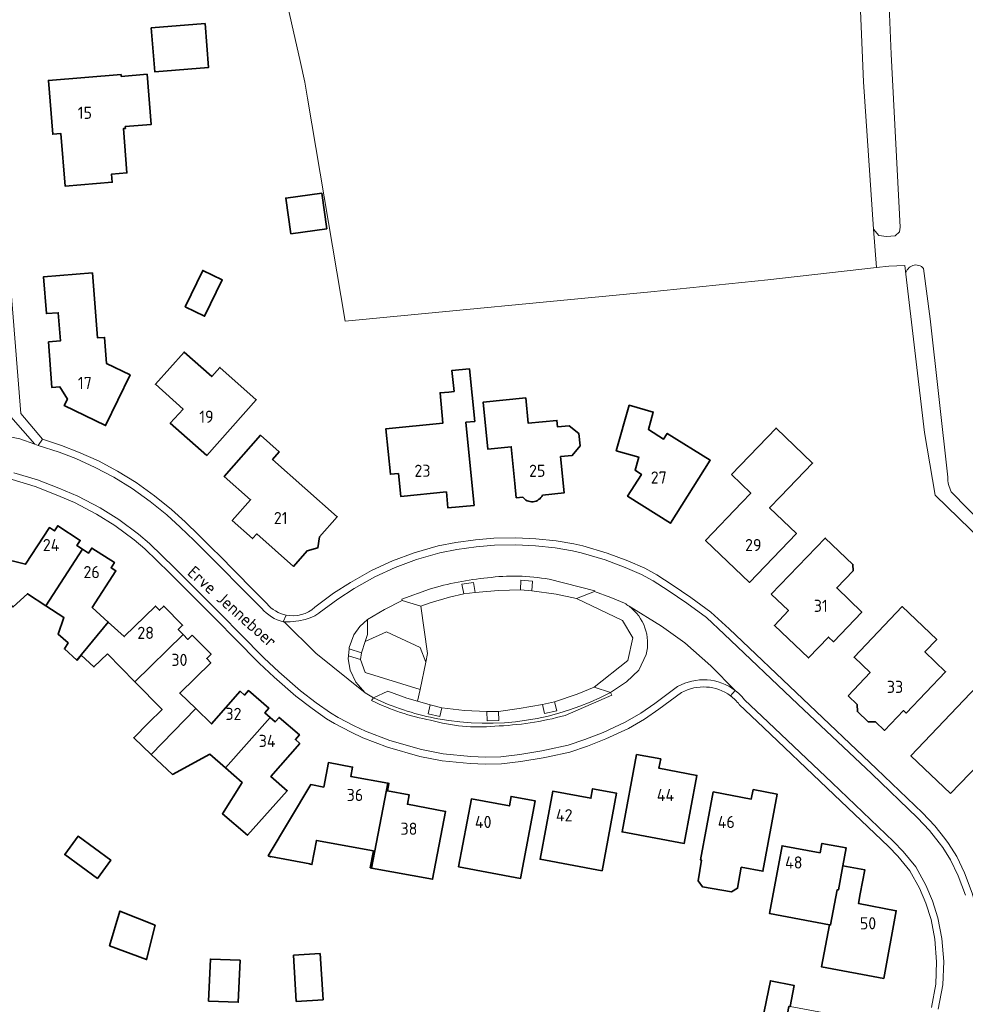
# Model space of a CAD drawing. Header units: metres. Extents: x 247072 to 248918, y 480001 to 481684.
# Tile 46 of 50: x 248238 to 248378, y 481170 to 481316. Entities that reach past the tile are written whole.
import ezdxf
from ezdxf.enums import TextEntityAlignment as Align

# ---------------------------------------------------------------- set-up
doc = ezdxf.new("R2010")
doc.units = ezdxf.units.M
for name, color, linetype, lineweight in [('B-XX-GR-GRAS-GV', 60, 'Continuous', 13), ('B-XX-GR-GROENVOORZIENING-GV', 80, 'Continuous', 18), ('B-XX-OG-BEBOUWING-GV', 7, 'Continuous', 35), ('B-XX-OG-BEBOUWING-T18', 10, 'Continuous', 18), ('B-XX-OG-BEBOUWING_LOODS-GV', 7, 'Continuous', 35), ('B-XX-OG-TERREIN_ERF-GV', 7, 'Continuous', 18), ('B-XX-OG-TOPOGRAFIE-T18', 10, 'Continuous', 18), ('B-XX-OG-WATER-GV', 130, 'Continuous', 18), ('B-XX-OG-WATER_GREPPEL-GV', 160, 'Continuous', 18), ('B-XX-VH-ONVERHARD-GV', 252, 'Continuous', 18), ('B-XX-VH-VERHARDING_OPEN-GV', 252, 'Continuous', 18)]:
    doc.layers.add(name, color=color, linetype=linetype, lineweight=lineweight)
doc.styles.add('NLCS-ISO-M-T18', font='NLCS-ISO.ttf', dxfattribs={"height": 1.8})

msp = doc.modelspace()

# ---------------------------------------------------------------- linework, layer by layer
at = {"layer": 'B-XX-GR-GRAS-GV'}
for points in [[(248367.193, 481316.587), (248367.42, 481310.68), (248368.76, 481285.08), (248368.68, 481284.38), (248368.02, 481283.78), (248366.72, 481283.68), (248365.62, 481283.82), (248364.82, 481284.78), (248365.26, 481279.095), (248367.078, 481279.3), (248369.459, 481279.396), (248369.576, 481278.126)], [(248372.233, 481278.948), (248373.216, 481271.518), (248375.812, 481248.075)], [(248376.328, 481245.888), (248386.174, 481235.82)]]:
    msp.add_lwpolyline(points, dxfattribs=at)
for points in [[(248369.576, 481278.126, -0.6478666), (248372.233, 481278.948)], [(248375.812, 481248.075, 0.1218568), (248376.328, 481245.888)]]:
    msp.add_lwpolyline(points, format="xyb", dxfattribs=at)
at = {"layer": 'B-XX-GR-GROENVOORZIENING-GV'}
for points in [[(248304.125, 481230.791), (248305.789, 481230.992), (248305.567, 481232.461), (248303.841, 481232.224)], [(248314.197, 481231.201), (248314.319, 481232.675), (248312.585, 481232.798), (248312.542, 481231.384)], [(248323.41, 481216.968), (248328.41, 481220.9), (248329.172, 481224.252), (248327.649, 481226.841), (248320.804, 481230.11), (248317.806, 481230.737), (248314.197, 481231.201), (248312.542, 481231.384), (248309.275, 481231.288), (248305.789, 481230.992), (248304.125, 481230.791), (248301.991, 481230.296), (248299.146, 481229.435), (248297.749, 481228.928), (248298.746, 481221.954), (248298.48, 481220.659), (248297.644, 481216.592), (248297.289, 481214.862), (248299.144, 481214.34), (248300.854, 481213.913), (248304.251, 481213.514), (248307.547, 481213.351), (248309.257, 481213.38), (248312.335, 481213.777), (248315.786, 481214.413), (248317.583, 481214.802), (248320.905, 481215.915)], [(248298.746, 481221.954), (248297.749, 481228.928), (248295.014, 481229.785), (248292.357, 481228.436), (248289.884, 481226.963), (248289.872, 481224.772), (248289.528, 481223.74), (248292.697, 481225.128), (248297.666, 481222.855), (248298.48, 481220.659)], [(248288.957, 481222.03), (248289.528, 481223.74), (248289.872, 481224.772), (248289.884, 481226.963), (248288.701, 481225.966), (248287.817, 481224.728), (248287.162, 481222.842), (248287.142, 481222.635)], [(248289.519, 481216.133), (248290.76, 481215.36), (248292.868, 481216.369), (248295.671, 481215.318), (248297.289, 481214.862), (248297.644, 481216.592), (248289.491, 481219.135), (248288.805, 481221.04), (248287.044, 481221.594), (248287.001, 481221.139), (248287.3, 481219.468), (248288.146, 481217.705)], [(248300.854, 481213.913), (248299.144, 481214.34), (248298.851, 481213.009), (248300.567, 481212.63)], [(248315.786, 481214.413), (248316.079, 481213.062), (248317.919, 481213.473), (248317.583, 481214.802)], [(248309.257, 481213.38), (248307.547, 481213.351), (248307.563, 481211.988), (248309.32, 481212.042)]]:
    msp.add_lwpolyline(points, close=True, dxfattribs=at)
for points in [[(248327.941, 481229.378), (248325.882, 481230.23), (248323.481, 481231.113), (248320.804, 481230.11)], [(248320.804, 481230.11), (248327.649, 481226.841), (248329.172, 481224.252), (248328.41, 481220.9), (248323.41, 481216.968), (248325.86, 481216.168), (248328.241, 481217.731), (248330.03, 481219.474), (248331.148, 481221.795)]]:
    msp.add_lwpolyline(points, dxfattribs=at)
for points in [[(248328.6, 481228.945, 0.0291909), (248327.941, 481229.378)], [(248331.148, 481221.795, 0.3035271), (248328.6, 481228.945)]]:
    msp.add_lwpolyline(points, format="xyb", dxfattribs=at)
at = {"layer": 'B-XX-OG-BEBOUWING-GV'}
for points in [[(248257.837, 481314.563), (248258.345, 481308.072), (248266.319, 481308.721), (248265.811, 481315.211)], [(248257.23, 481307.697), (248253.384, 481307.395), (248253.362, 481307.667), (248242.602, 481306.792), (248243.244, 481298.83), (248244.45, 481298.927), (248245.076, 481291.156), (248252.051, 481291.723), (248251.954, 481292.919), (248254.235, 481293.104), (248253.701, 481299.671), (248254.01, 481299.696), (248253.989, 481299.954), (248257.813, 481300.265)], [(248278.498, 481284.088), (248283.829, 481284.834), (248283.088, 481290.125), (248277.758, 481289.379)], [(248249.145, 481278.286), (248241.883, 481277.721), (248242.297, 481272.26), (248244.068, 481272.394), (248244.385, 481268.216), (248242.614, 481268.082), (248243.126, 481261.327), (248244.27, 481261.414), (248245.416, 481259.617), (248244.951, 481258.654), (248251.074, 481255.697), (248254.706, 481263.181), (248251.218, 481264.868), (248250.923, 481268.738), (248249.889, 481268.661)], [(248262.856, 481273.266), (248265.74, 481271.874), (248268.343, 481277.265), (248265.464, 481278.653)], [(248266.069, 481251.269), (248273.391, 481259.518), (248267.998, 481264.292), (248266.804, 481262.943), (248262.692, 481266.583), (248258.445, 481261.801), (248262.535, 481258.113), (248260.657, 481256.031)], [(248301.89, 481260.661), (248300.622, 481260.549), (248301.023, 481256.063), (248292.582, 481255.212), (248293.26, 481248.474), (248294.444, 481248.578), (248294.783, 481245.198), (248301.544, 481245.88), (248301.768, 481243.492), (248305.653, 481243.872), (248305.421, 481246.265), (248304.437, 481256.189), (248305.739, 481256.318), (248304.966, 481264.114), (248302.373, 481263.848), (248302.686, 481260.749)], [(248326.716, 481251.958), (248330.035, 481251.028), (248329.485, 481249.065), (248330.432, 481248.47), (248328.39, 481245.221), (248334.735, 481241.232), (248340.617, 481250.547), (248334.265, 481254.538), (248333.723, 481253.688), (248331.476, 481255.122), (248332.19, 481257.699), (248328.637, 481258.698)], [(248343.758, 481248.446), (248346.627, 481245.678), (248345.331, 481244.321), (248339.933, 481238.67), (248346.421, 481232.463), (248353.391, 481239.71), (248349.424, 481243.512), (248351.018, 481245.176), (248355.777, 481250.142), (248350.383, 481255.331)], [(248278.879, 481234.833), (248280.93, 481237.156), (248282.521, 481237.595), (248282.76, 481239.229), (248285.383, 481242.199), (248275.798, 481250.649), (248276.802, 481251.789), (248274.014, 481254.246), (248268.649, 481248.161), (248272.541, 481244.708), (248269.828, 481241.637), (248272.845, 481238.959), (248273.447, 481239.639)], [(248242.209, 481229.015), (248247.67, 481237.369), (248246.822, 481237.936), (248247.323, 481238.686), (248243.98, 481240.848), (248243.495, 481240.096), (248242.759, 481240.576), (248239.215, 481235.155), (248235.151, 481236.175), (248233.581, 481230.356), (248235.809, 481229.851), (248237.359, 481228.853), (248239.497, 481230.788)], [(248349.671, 481230.707), (248352.216, 481228.305), (248350.132, 481226.108), (248355.193, 481221.283), (248358.156, 481224.383), (248358.88, 481223.691), (248363.075, 481228.08), (248359.371, 481231.654), (248361.775, 481234.185), (248361.748, 481235.136), (248357.654, 481239.03)], [(248247.67, 481237.369), (248242.209, 481229.015), (248244.899, 481227.257), (248244.035, 481224.821), (248245.507, 481223.503), (248244.962, 481222.633), (248246.8, 481220.971), (248251.456, 481226.606), (248249.082, 481228.764), (248252.6, 481234.161), (248251.869, 481234.643), (248252.368, 481235.399), (248249.022, 481237.55), (248248.521, 481236.8)], [(248251.363, 481221.906), (248255.402, 481217.771), (248262.544, 481224.76), (248261.829, 481225.487), (248262.465, 481226.122), (248259.683, 481228.962), (248259.042, 481228.339), (248258.44, 481228.958), (248253.832, 481224.447), (248251.456, 481226.606), (248246.8, 481220.971), (248246.837, 481220.937), (248247.466, 481221.678), (248249.347, 481219.962)], [(248361.046, 481215.691), (248362.384, 481214.41), (248362.429, 481213.337), (248364.029, 481211.803), (248365.118, 481211.824), (248366.456, 481210.553), (248369.273, 481213.492), (248369.661, 481213.117), (248375.497, 481219.237), (248372.415, 481222.196), (248374.175, 481224.03), (248369.078, 481228.888), (248361.927, 481221.393), (248364.314, 481219.116)], [(248263.9, 481224.664), (248263.259, 481224.033), (248262.544, 481224.76), (248255.402, 481217.771), (248259.425, 481213.652), (248257.425, 481211.669), (248255.243, 481209.477), (248257.83, 481206.972), (248264.41, 481213.786), (248262.06, 481216.071), (248266.654, 481220.568), (248266.051, 481221.189), (248266.688, 481221.825)], [(248264.41, 481213.786), (248257.83, 481206.972), (248260.984, 481204.041), (248266.516, 481207.017), (248268.815, 481205.009), (248275.426, 481212.485), (248274.663, 481213.162), (248275.246, 481213.851), (248272.237, 481216.456), (248271.64, 481215.781), (248270.987, 481216.358), (248266.755, 481211.507)], [(248376.237, 481201.194), (248380.452, 481205.619), (248383.784, 481202.446), (248390.842, 481209.855), (248384.948, 481215.464), (248383.498, 481213.942), (248380.152, 481217.093), (248370.35, 481206.799)], [(248279.847, 481208.628), (248279.192, 481209.209), (248279.771, 481209.898), (248276.767, 481212.488), (248276.175, 481211.821), (248275.426, 481212.485), (248268.815, 481205.009), (248271.288, 481202.849), (248268.37, 481198.223), (248272.086, 481195.029), (248277.972, 481201.624), (248275.559, 481203.742)], [(248329.716, 481206.996), (248327.562, 481195.524), (248336.769, 481193.829), (248338.656, 481203.891), (248333.036, 481204.947), (248333.286, 481206.335)], [(248292.85, 481202.741), (248287.392, 481203.745), (248287.642, 481205.123), (248284.06, 481205.794), (248283.381, 481202.177), (248281.474, 481202.535), (248275.157, 481192.005), (248275.475, 481191.814), (248275.513, 481191.879), (248281.337, 481190.812), (248281.324, 481190.743), (248281.639, 481190.686), (248282.294, 481194.266), (248290.732, 481192.721), (248290.273, 481190.214), (248290.45, 481190.181)], [(248290.45, 481190.181), (248299.494, 481188.508), (248301.415, 481198.568), (248295.782, 481199.621), (248296.036, 481201.004), (248292.823, 481201.603), (248293.027, 481202.708), (248292.85, 481202.741)], [(248324.635, 481189.789), (248326.753, 481201.246), (248323.194, 481201.909), (248322.942, 481200.518), (248317.31, 481201.544), (248315.419, 481191.478)], [(248346.97, 481201.796), (248346.712, 481200.4), (248341.068, 481201.442), (248339.19, 481191.385), (248339.33, 481191.359), (248338.836, 481188.294), (248339.481, 481187.409), (248343.798, 481186.635), (248344.681, 481187.188), (248345.217, 481190.287), (248348.432, 481189.701), (248350.539, 481201.122)], [(248303.326, 481190.36), (248312.536, 481188.648), (248314.712, 481200.125), (248311.129, 481200.774), (248310.88, 481199.382), (248305.25, 481200.422)], [(248358.278, 481181.782), (248358.455, 481181.749), (248359.433, 481186.962), (248359.61, 481186.93), (248360.268, 481190.519), (248360.755, 481193.175), (248357.167, 481193.835), (248356.897, 481192.439), (248351.265, 481193.472), (248349.426, 481183.43)], [(248362.835, 481186.339), (248363.52, 481189.923), (248360.268, 481190.519), (248359.61, 481186.93), (248359.433, 481186.962), (248358.455, 481181.749), (248358.278, 481181.782), (248357.112, 481175.54), (248366.321, 481173.839), (248368.168, 481183.859), (248362.566, 481184.931)], [(248251.624, 481178.685), (248257.138, 481176.627), (248258.396, 481181.696), (248253.189, 481183.802)], [(248278.89, 481177.273), (248279.32, 481170.42), (248283.279, 481170.668), (248282.849, 481177.522)], [(248266.322, 481170.491), (248270.726, 481170.306), (248270.987, 481176.519), (248266.582, 481176.704)], [(248352.455, 481169.668), (248353.082, 481172.771), (248349.54, 481173.484), (248348.333, 481167.505), (248351.742, 481166.819), (248352.288, 481169.7)]]:
    msp.add_lwpolyline(points, close=True, dxfattribs=at)
msp.add_lwpolyline([(248315.766, 481245.403), (248318.99, 481245.725), (248318.451, 481251.098), (248320.184, 481251.271), (248321.35, 481252.684), (248321.167, 481254.515), (248319.725, 481255.667), (248318.011, 481255.496), (248317.915, 481256.45), (248313.663, 481256.028), (248313.289, 481259.794), (248306.996, 481259.175), (248307.681, 481252.217), (248311.155, 481252.559), (248311.689, 481247.131), (248311.897, 481245.016), (248312.854, 481245.112)], dxfattribs=at)
msp.add_lwpolyline([(248312.854, 481245.112, 0.5798523), (248315.766, 481245.403)], format="xyb", dxfattribs=at)
at = {"layer": 'B-XX-OG-BEBOUWING_LOODS-GV'}
msp.add_lwpolyline([(248249.852, 481188.654), (248251.824, 481191.368), (248246.982, 481194.887), (248245.01, 481192.174)], close=True, dxfattribs=at)
at = {"layer": 'B-XX-OG-TERREIN_ERF-GV'}
for points in [[(248278.215, 481355.956), (248280.6, 481341.298), (248274.376, 481334.056), (248279.924, 481309.466), (248280.58, 481306.56), (248280.987, 481304.183), (248286.56, 481271.14), (248331.817, 481275.499), (248349.173, 481277.285), (248365.26, 481279.095), (248364.82, 481284.78), (248363.32, 481306.6), (248361.98, 481338.28), (248361.26, 481354.58), (248360.62, 481362.98), (248360.82, 481363.48), (248314.76, 481375.78), (248291.72, 481382.224), (248292.166, 481380.364)], [(248384.412, 481235.235), (248373.955, 481245.398), (248372.362, 481254.663), (248369.576, 481278.126), (248369.459, 481279.396), (248367.078, 481279.3), (248365.26, 481279.095), (248349.173, 481277.285), (248331.817, 481275.499), (248286.56, 481271.14), (248280.987, 481304.183), (248280.58, 481306.56), (248279.924, 481309.466), (248274.376, 481334.056)], [(248237.566, 481326.315), (248233.101, 481324.54), (248235.257, 481298.139), (248236.21, 481286.362), (248236.85, 481278.556), (248238.527, 481257.47), (248241.7, 481253.667), (248244.539, 481252.737), (248247.064, 481251.771), (248250.002, 481250.447), (248252.828, 481248.946), (248255.582, 481247.25), (248258.323, 481245.287), (248260.837, 481243.276), (248262.839, 481241.428), (248264.932, 481239.405), (248267.059, 481237.292), (248267.79, 481236.58), (248272.896, 481231.429), (248274.967, 481229.335)], [(248312.854, 481245.112), (248311.897, 481245.016), (248311.689, 481247.131), (248311.155, 481252.559), (248307.681, 481252.217), (248306.996, 481259.175), (248313.289, 481259.794), (248313.663, 481256.028), (248317.915, 481256.45), (248318.011, 481255.496), (248319.725, 481255.667), (248321.167, 481254.515), (248321.35, 481252.684), (248320.184, 481251.271), (248318.451, 481251.098)], [(248318.451, 481251.098), (248318.99, 481245.725), (248315.766, 481245.403)], [(248336.366, 481216.149), (248333.01, 481213.696), (248330.892, 481212.232), (248328.502, 481210.821), (248325.165, 481209.296), (248322.433, 481208.201), (248319.839, 481207.349), (248316.607, 481206.637), (248315.878, 481206.489), (248312.586, 481205.966), (248309.685, 481205.619), (248307.349, 481205.555), (248305.072, 481205.662), (248300.942, 481206.051), (248297.59, 481206.705), (248292.816, 481208.073), (248289.162, 481209.474), (248287.432, 481210.281), (248284.989, 481211.555), (248283.806, 481212.285), (248281.645, 481213.778), (248279.247, 481215.625), (248276.037, 481218.444), (248273.829, 481220.523), (248270.237, 481224.114), (248267.528, 481226.859), (248260.555, 481233.896), (248256.877, 481237.451), (248255.294, 481238.782), (248252.432, 481240.898), (248249.74, 481242.589), (248246.485, 481244.289), (248243.767, 481245.454), (248240.628, 481246.681), (248237.213, 481247.688)], [(248235.151, 481236.175), (248239.215, 481235.155), (248242.759, 481240.576), (248243.495, 481240.096), (248243.98, 481240.848), (248247.323, 481238.686), (248246.822, 481237.936), (248247.67, 481237.369), (248248.521, 481236.8), (248249.022, 481237.55), (248252.368, 481235.399), (248251.869, 481234.643), (248252.6, 481234.161), (248249.082, 481228.764), (248251.456, 481226.606), (248253.832, 481224.447), (248258.44, 481228.958), (248259.042, 481228.339), (248259.683, 481228.962), (248262.465, 481226.122), (248261.829, 481225.487), (248262.544, 481224.76), (248263.259, 481224.033), (248263.9, 481224.664), (248266.688, 481221.825), (248266.051, 481221.189), (248266.654, 481220.568), (248262.06, 481216.071), (248264.41, 481213.786), (248266.755, 481211.507), (248270.987, 481216.358), (248271.64, 481215.781), (248272.237, 481216.456), (248275.246, 481213.851), (248274.663, 481213.162), (248275.426, 481212.485), (248276.175, 481211.821), (248276.767, 481212.488), (248279.771, 481209.898), (248279.192, 481209.209), (248279.847, 481208.628), (248275.559, 481203.742), (248277.972, 481201.624), (248272.086, 481195.029), (248268.37, 481198.223), (248271.288, 481202.849), (248268.815, 481205.009), (248266.516, 481207.017), (248260.984, 481204.041), (248257.83, 481206.972), (248255.243, 481209.477), (248257.425, 481211.669), (248259.425, 481213.652), (248255.402, 481217.771), (248251.363, 481221.906), (248249.347, 481219.962), (248247.466, 481221.678), (248246.837, 481220.937), (248246.8, 481220.971), (248244.962, 481222.633), (248245.507, 481223.503), (248244.035, 481224.821), (248244.899, 481227.257), (248242.209, 481229.015), (248239.497, 481230.788), (248237.359, 481228.853)], [(248282.071, 481228.787), (248284.846, 481230.858), (248287.326, 481232.478), (248290.469, 481234.231), (248293.553, 481235.643), (248296.777, 481236.85), (248300.312, 481237.871), (248302.935, 481238.384), (248305.859, 481238.769), (248308.596, 481239.029), (248311.83, 481239.086), (248314.812, 481238.941), (248317.816, 481238.606), (248320.413, 481238.182), (248321.764, 481237.872), (248325.379, 481236.789), (248328.443, 481235.671), (248330.925, 481234.569), (248332.724, 481233.587), (248334.989, 481232.127), (248337.76, 481230.246), (248340.725, 481228.072), (248343.423, 481225.587), (248354.331, 481215.225), (248365.269, 481204.879), (248372.054, 481198.373), (248373.885, 481196.422)], [(248373.375, 481169.53), (248374.025, 481172.999), (248374.152, 481176.309), (248373.895, 481179.628), (248373.326, 481182.543), (248372.562, 481184.965), (248371.631, 481187.177), (248370.193, 481189.744), (248368.393, 481191.946), (248367.033, 481193.372), (248357.954, 481202.024), (248348.504, 481210.993), (248344.933, 481214.393)], [(248373.885, 481196.422), (248375.386, 481194.56), (248375.933, 481193.816), (248377.145, 481191.907), (248378.299, 481189.458), (248379.42, 481186.476), (248380.252, 481183.535), (248380.617, 481181.986), (248380.996, 481179.652), (248381.215, 481176.638), (248381.306, 481173.977)]]:
    msp.add_lwpolyline(points, dxfattribs=at)
for points in [[(248257.837, 481314.563), (248265.811, 481315.211), (248266.319, 481308.721), (248258.345, 481308.072)], [(248253.384, 481307.395), (248257.23, 481307.697), (248257.813, 481300.265), (248253.989, 481299.954), (248254.01, 481299.696), (248253.701, 481299.671), (248254.235, 481293.104), (248251.954, 481292.919), (248252.051, 481291.723), (248245.076, 481291.156), (248244.45, 481298.927), (248243.244, 481298.83), (248242.602, 481306.792), (248253.362, 481307.667)], [(248278.498, 481284.088), (248277.758, 481289.379), (248283.088, 481290.125), (248283.829, 481284.834)], [(248243.126, 481261.327), (248242.614, 481268.082), (248244.385, 481268.216), (248244.068, 481272.394), (248242.297, 481272.26), (248241.883, 481277.721), (248249.145, 481278.286), (248249.889, 481268.661), (248250.923, 481268.738), (248251.218, 481264.868), (248254.706, 481263.181), (248251.074, 481255.697), (248244.951, 481258.654), (248245.416, 481259.617), (248244.27, 481261.414)], [(248268.343, 481277.265), (248265.74, 481271.874), (248262.856, 481273.266), (248265.464, 481278.653)], [(248262.692, 481266.583), (248266.804, 481262.943), (248267.998, 481264.292), (248273.391, 481259.518), (248266.069, 481251.269), (248260.657, 481256.031), (248262.535, 481258.113), (248258.445, 481261.801)], [(248301.023, 481256.063), (248300.622, 481260.549), (248301.89, 481260.661), (248302.686, 481260.749), (248302.373, 481263.848), (248304.966, 481264.114), (248305.739, 481256.318), (248304.437, 481256.189), (248305.421, 481246.265), (248305.653, 481243.872), (248301.768, 481243.492), (248301.544, 481245.88), (248294.783, 481245.198), (248294.444, 481248.578), (248293.26, 481248.474), (248292.582, 481255.212)], [(248326.716, 481251.958), (248328.637, 481258.698), (248332.19, 481257.699), (248331.476, 481255.122), (248333.723, 481253.688), (248334.265, 481254.538), (248340.617, 481250.547), (248334.735, 481241.232), (248328.39, 481245.221), (248330.432, 481248.47), (248329.485, 481249.065), (248330.035, 481251.028)], [(248345.331, 481244.321), (248346.627, 481245.678), (248343.758, 481248.446), (248350.383, 481255.331), (248355.777, 481250.142), (248351.018, 481245.176), (248349.424, 481243.512), (248353.391, 481239.71), (248346.421, 481232.463), (248339.933, 481238.67)], [(248278.879, 481234.833), (248273.447, 481239.639), (248272.845, 481238.959), (248269.828, 481241.637), (248272.541, 481244.708), (248268.649, 481248.161), (248274.014, 481254.246), (248276.802, 481251.789), (248275.798, 481250.649), (248285.383, 481242.199), (248282.76, 481239.229), (248282.521, 481237.595), (248280.93, 481237.156)], [(248349.671, 481230.707), (248357.654, 481239.03), (248361.748, 481235.136), (248361.775, 481234.185), (248359.371, 481231.654), (248363.075, 481228.08), (248358.88, 481223.691), (248358.156, 481224.383), (248355.193, 481221.283), (248350.132, 481226.108), (248352.216, 481228.305)], [(248361.046, 481215.691), (248364.314, 481219.116), (248361.927, 481221.393), (248369.078, 481228.888), (248374.175, 481224.03), (248372.415, 481222.196), (248375.497, 481219.237), (248369.661, 481213.117), (248369.273, 481213.492), (248366.456, 481210.553), (248365.118, 481211.824), (248364.029, 481211.803), (248362.429, 481213.337), (248362.384, 481214.41)], [(248376.237, 481201.194), (248370.35, 481206.799), (248380.152, 481217.093), (248383.498, 481213.942), (248384.948, 481215.464), (248390.842, 481209.855), (248383.784, 481202.446), (248380.452, 481205.619)], [(248327.562, 481195.524), (248329.716, 481206.996), (248333.286, 481206.335), (248333.036, 481204.947), (248338.656, 481203.891), (248336.769, 481193.829)], [(248284.06, 481205.794), (248287.642, 481205.123), (248287.392, 481203.745), (248292.85, 481202.741), (248293.027, 481202.708), (248292.823, 481201.603), (248296.036, 481201.004), (248295.782, 481199.621), (248301.415, 481198.568), (248299.494, 481188.508), (248290.45, 481190.181), (248290.273, 481190.214), (248290.732, 481192.721), (248282.294, 481194.266), (248281.639, 481190.686), (248281.324, 481190.743), (248281.337, 481190.812), (248275.513, 481191.879), (248275.475, 481191.814), (248275.157, 481192.005), (248281.474, 481202.535), (248283.381, 481202.177)], [(248326.753, 481201.246), (248324.635, 481189.789), (248315.419, 481191.478), (248317.31, 481201.544), (248322.942, 481200.518), (248323.194, 481201.909)], [(248339.33, 481191.359), (248339.19, 481191.385), (248341.068, 481201.442), (248346.712, 481200.4), (248346.97, 481201.796), (248350.539, 481201.122), (248348.432, 481189.701), (248345.217, 481190.287), (248344.681, 481187.188), (248343.798, 481186.635), (248339.481, 481187.409), (248338.836, 481188.294)], [(248312.536, 481188.648), (248303.326, 481190.36), (248305.25, 481200.422), (248310.88, 481199.382), (248311.129, 481200.774), (248314.712, 481200.125)], [(248246.982, 481194.887), (248251.824, 481191.368), (248249.852, 481188.654), (248245.01, 481192.174)], [(248349.426, 481183.43), (248351.265, 481193.472), (248356.897, 481192.439), (248357.167, 481193.835), (248360.755, 481193.175), (248360.268, 481190.519), (248363.52, 481189.923), (248362.835, 481186.339), (248362.566, 481184.931), (248368.168, 481183.859), (248366.321, 481173.839), (248357.112, 481175.54), (248358.278, 481181.782)], [(248251.624, 481178.685), (248253.189, 481183.802), (248258.396, 481181.696), (248257.138, 481176.627)], [(248278.89, 481177.273), (248282.849, 481177.522), (248283.279, 481170.668), (248279.32, 481170.42)], [(248266.322, 481170.491), (248266.582, 481176.704), (248270.987, 481176.519), (248270.726, 481170.306)], [(248339.932, 481152.436), (248342.833, 481168.171), (248344.898, 481167.79), (248344.627, 481166.319), (248346.206, 481166.028), (248345.734, 481163.472), (248345.536, 481162.394), (248350.717, 481161.579), (248350.879, 481162.675), (248350.953, 481162.66), (248351.742, 481166.819), (248348.333, 481167.505), (248349.54, 481173.484), (248353.082, 481172.771), (248352.455, 481169.668), (248361.478, 481167.996), (248359.638, 481157.956), (248353.993, 481158.99), (248353.745, 481157.607), (248350.542, 481158.165), (248348.853, 481149.338), (248345.307, 481150.001), (248345.556, 481151.399)]]:
    msp.add_lwpolyline(points, close=True, dxfattribs=at)
for points in [[(248315.766, 481245.403, -0.5798523), (248312.854, 481245.112)], [(248274.967, 481229.335, 0.172671), (248277.808, 481227.63)], [(248277.808, 481227.63, 0.236001), (248282.071, 481228.787)], [(248343.62, 481215.68, 0.2945946), (248336.366, 481216.149)], [(248344.933, 481214.393, 0.0684858), (248343.62, 481215.68)]]:
    msp.add_lwpolyline(points, format="xyb", dxfattribs=at)
at = {"layer": 'B-XX-OG-WATER-GV'}
msp.add_lwpolyline([(248360.82, 481363.48), (248360.62, 481362.98), (248361.26, 481354.58), (248361.98, 481338.28), (248363.32, 481306.6), (248364.82, 481284.78), (248365.62, 481283.82), (248366.72, 481283.68), (248368.02, 481283.78), (248368.68, 481284.38), (248368.76, 481285.08), (248367.42, 481310.68), (248367.193, 481316.587), (248366.38, 481337.72), (248365.56, 481360.14), (248365.46, 481362.2), (248365.3, 481362.48), (248365.265, 481362.543), (248365.02, 481362.98), (248363.98, 481363.38), (248362.06, 481363.68), (248360.96, 481363.74)], close=True, dxfattribs=at)
at = {"layer": 'B-XX-OG-WATER_GREPPEL-GV'}
for points in [[(248372.233, 481278.948, 0.6478666), (248369.576, 481278.126)], [(248376.328, 481245.888, -0.1218568), (248375.812, 481248.075)]]:
    msp.add_lwpolyline(points, format="xyb", dxfattribs=at)
for points in [[(248369.576, 481278.126), (248372.362, 481254.663), (248373.955, 481245.398), (248384.412, 481235.235), (248385.256, 481234.645)], [(248375.812, 481248.075), (248373.216, 481271.518), (248372.233, 481278.948)], [(248386.174, 481235.82), (248376.328, 481245.888)]]:
    msp.add_lwpolyline(points, dxfattribs=at)
at = {"layer": 'B-XX-VH-ONVERHARD-GV'}
msp.add_lwpolyline([(248288.805, 481221.04), (248289.491, 481219.135), (248297.644, 481216.592), (248298.48, 481220.659), (248297.666, 481222.855), (248292.697, 481225.128), (248289.528, 481223.74), (248288.957, 481222.03)], close=True, dxfattribs=at)
at = {"layer": 'B-XX-VH-VERHARDING_OPEN-GV'}
for points in [[(248230.822, 481327.633), (248230.972, 481325.725), (248231.54, 481318.603), (248232.187, 481318.655), (248234.21, 481298.054), (248235.046, 481286.277), (248235.555, 481278.572), (248237.041, 481256.964), (248240.567, 481252.943), (248241.087, 481252.763), (248241.7, 481253.667), (248238.527, 481257.47), (248236.85, 481278.556), (248236.21, 481286.362)], [(248274.19, 481228.627), (248272.15, 481230.69), (248267.051, 481235.834), (248266.323, 481236.543), (248264.197, 481238.655), (248262.118, 481240.665), (248260.152, 481242.479), (248257.689, 481244.45), (248255, 481246.375), (248252.306, 481248.034), (248249.54, 481249.504), (248246.66, 481250.801), (248244.188, 481251.747), (248241.087, 481252.763), (248240.567, 481252.943), (248238.355, 481253.707), (248235.419, 481254.336)], [(248241.7, 481253.667), (248241.087, 481252.763), (248244.188, 481251.747), (248246.66, 481250.801), (248249.54, 481249.504), (248252.306, 481248.034), (248255, 481246.375), (248257.689, 481244.45), (248260.152, 481242.479), (248262.118, 481240.665), (248264.197, 481238.655), (248266.323, 481236.543), (248267.051, 481235.834), (248272.15, 481230.69), (248274.19, 481228.627)], [(248274.967, 481229.335), (248272.896, 481231.429), (248267.79, 481236.58), (248267.059, 481237.292), (248264.932, 481239.405), (248262.839, 481241.428), (248260.837, 481243.276), (248258.323, 481245.287), (248255.582, 481247.25), (248252.828, 481248.946), (248250.002, 481250.447), (248247.064, 481251.771), (248244.539, 481252.737), (248241.7, 481253.667)], [(248335.802, 481217.037), (248332.402, 481214.552), (248330.326, 481213.117), (248328.016, 481211.753), (248324.751, 481210.261), (248322.074, 481209.188), (248319.562, 481208.363), (248316.39, 481207.664), (248315.691, 481207.523), (248312.441, 481207.006), (248309.608, 481206.667), (248307.359, 481206.606), (248305.146, 481206.71), (248301.092, 481207.091), (248297.836, 481207.727), (248293.149, 481209.07), (248289.572, 481210.441), (248287.897, 481211.223), (248285.508, 481212.469), (248284.381, 481213.164), (248282.264, 481214.626), (248279.915, 481216.436), (248276.744, 481219.221), (248274.56, 481221.277), (248270.982, 481224.854), (248268.275, 481227.597), (248261.293, 481234.643), (248257.581, 481238.231), (248255.945, 481239.607), (248253.024, 481241.766), (248250.263, 481243.5), (248246.935, 481245.238), (248244.165, 481246.426), (248240.968, 481247.675), (248237.47, 481248.707)], [(248237.47, 481248.707), (248240.968, 481247.675), (248244.165, 481246.426), (248246.935, 481245.238), (248250.263, 481243.5), (248253.024, 481241.766), (248255.945, 481239.607), (248257.581, 481238.231), (248261.293, 481234.643), (248268.275, 481227.597), (248270.982, 481224.854), (248274.56, 481221.277), (248276.744, 481219.221), (248279.915, 481216.436), (248282.264, 481214.626), (248284.381, 481213.164), (248285.508, 481212.469), (248287.897, 481211.223), (248289.572, 481210.441), (248293.149, 481209.07), (248297.836, 481207.727), (248301.092, 481207.091), (248305.146, 481206.71), (248307.359, 481206.606), (248309.608, 481206.667), (248312.441, 481207.006), (248315.691, 481207.523), (248316.39, 481207.664), (248319.562, 481208.363), (248322.074, 481209.188), (248324.751, 481210.261), (248328.016, 481211.753), (248330.326, 481213.117), (248332.402, 481214.552), (248335.802, 481217.037)], [(248237.213, 481247.688), (248240.628, 481246.681), (248243.767, 481245.454), (248246.485, 481244.289), (248249.74, 481242.589), (248252.432, 481240.898), (248255.294, 481238.782), (248256.877, 481237.451), (248260.555, 481233.896), (248267.528, 481226.859), (248270.237, 481224.114), (248273.829, 481220.523), (248276.037, 481218.444), (248279.247, 481215.625), (248281.645, 481213.778), (248283.806, 481212.285), (248284.989, 481211.555), (248287.432, 481210.281), (248289.162, 481209.474), (248292.816, 481208.073), (248297.59, 481206.705), (248300.942, 481206.051), (248305.072, 481205.662), (248307.349, 481205.555), (248309.685, 481205.619), (248312.586, 481205.966), (248315.878, 481206.489), (248316.607, 481206.637), (248319.839, 481207.349), (248322.433, 481208.201), (248325.165, 481209.296), (248328.502, 481210.821), (248330.892, 481212.232), (248333.01, 481213.696), (248336.366, 481216.149)], [(248379.42, 481186.476), (248378.299, 481189.458), (248377.145, 481191.907), (248375.933, 481193.816), (248375.386, 481194.56), (248373.885, 481196.422), (248372.054, 481198.373), (248365.269, 481204.879), (248354.331, 481215.225), (248343.423, 481225.587), (248340.725, 481228.072), (248337.76, 481230.246), (248334.989, 481232.127), (248332.724, 481233.587), (248330.925, 481234.569), (248328.443, 481235.671), (248325.379, 481236.789), (248321.764, 481237.872), (248320.413, 481238.182), (248317.816, 481238.606), (248314.812, 481238.941), (248311.83, 481239.086), (248308.596, 481239.029), (248305.859, 481238.769), (248302.935, 481238.384), (248300.312, 481237.871), (248296.777, 481236.85), (248293.553, 481235.643), (248290.469, 481234.231), (248287.326, 481232.478), (248284.846, 481230.858), (248282.071, 481228.787)], [(248277.808, 481227.63), (248277.389, 481226.647), (248277.495, 481226.623), (248278.413, 481226.649), (248279.706, 481226.757), (248280.619, 481226.956), (248281.379, 481227.218), (248282.039, 481227.517), (248282.647, 481227.896), (248282.726, 481227.965), (248285.448, 481229.997), (248287.87, 481231.579), (248290.944, 481233.294), (248293.956, 481234.673), (248297.107, 481235.852), (248300.559, 481236.849), (248303.104, 481237.347), (248305.977, 481237.726), (248308.655, 481237.98), (248311.814, 481238.036), (248314.728, 481237.894), (248317.673, 481237.565), (248320.211, 481237.151), (248321.496, 481236.856), (248325.048, 481235.792), (248328.049, 481234.697), (248330.46, 481233.627), (248332.187, 481232.684), (248334.41, 481231.251), (248337.155, 481229.388), (248340.057, 481227.26), (248342.706, 481224.82), (248353.609, 481214.463), (248364.545, 481204.119), (248371.307, 481197.634), (248373.092, 481195.732), (248374.554, 481193.919), (248375.066, 481193.223), (248376.223, 481191.4), (248377.331, 481189.049), (248378.422, 481186.148)], [(248378.422, 481186.148), (248377.331, 481189.049), (248376.223, 481191.4), (248375.066, 481193.223), (248374.554, 481193.919), (248373.092, 481195.732), (248371.307, 481197.634), (248364.545, 481204.119), (248353.609, 481214.463), (248342.706, 481224.82), (248340.057, 481227.26), (248337.155, 481229.388), (248334.41, 481231.251), (248332.187, 481232.684), (248330.46, 481233.627), (248328.049, 481234.697), (248325.048, 481235.792), (248321.496, 481236.856), (248320.211, 481237.151), (248317.673, 481237.565), (248314.728, 481237.894), (248311.814, 481238.036), (248308.655, 481237.98), (248305.977, 481237.726), (248303.104, 481237.347), (248300.559, 481236.849), (248297.107, 481235.852), (248293.956, 481234.673), (248290.944, 481233.294), (248287.87, 481231.579), (248285.448, 481229.997), (248282.726, 481227.965), (248282.647, 481227.896), (248282.039, 481227.517), (248281.379, 481227.218), (248280.619, 481226.956), (248279.706, 481226.757), (248278.413, 481226.649), (248277.495, 481226.623), (248282.231, 481221.998), (248289.519, 481216.133), (248288.146, 481217.705), (248287.3, 481219.468), (248287.001, 481221.139), (248287.044, 481221.594)], [(248295.014, 481229.785), (248297.749, 481228.928), (248299.146, 481229.435), (248301.991, 481230.296), (248304.125, 481230.791), (248303.841, 481232.224), (248305.567, 481232.461), (248305.789, 481230.992), (248309.275, 481231.288), (248312.542, 481231.384), (248312.585, 481232.798), (248314.319, 481232.675), (248314.197, 481231.201), (248317.806, 481230.737), (248320.804, 481230.11), (248323.481, 481231.113), (248323.539, 481231.234), (248316.747, 481232.931)], [(248316.747, 481232.931), (248323.539, 481231.234), (248323.481, 481231.113), (248325.882, 481230.23), (248327.941, 481229.378)], [(248287.044, 481221.594), (248287.142, 481222.635), (248287.162, 481222.842), (248287.817, 481224.728), (248288.701, 481225.966), (248289.884, 481226.963), (248292.357, 481228.436), (248295.014, 481229.785), (248294.94, 481229.983), (248299.026, 481231.452)], [(248299.026, 481231.452), (248294.94, 481229.983), (248295.014, 481229.785)], [(248344.323, 481216.465), (248340.725, 481220.124), (248336.863, 481223.523), (248333.388, 481225.994), (248328.6, 481228.945)], [(248328.6, 481228.945), (248333.388, 481225.994), (248336.863, 481223.523), (248340.725, 481220.124), (248344.323, 481216.465), (248344.873, 481216.004)], [(248277.389, 481226.647), (248277.808, 481227.63)], [(248289.519, 481216.133), (248282.231, 481221.998), (248277.495, 481226.623), (248277.389, 481226.647)], [(248331.148, 481221.795), (248330.03, 481219.474), (248328.241, 481217.731), (248325.86, 481216.168), (248326.059, 481215.793), (248319.121, 481212.773)], [(248325.86, 481216.168), (248323.41, 481216.968), (248320.905, 481215.915), (248317.583, 481214.802), (248317.919, 481213.473), (248316.079, 481213.062)], [(248343.62, 481215.68), (248344.323, 481216.465)], [(248344.323, 481216.465), (248343.62, 481215.68)], [(248344.873, 481216.004), (248344.323, 481216.465)], [(248290.454, 481214.987), (248290.76, 481215.36), (248289.519, 481216.133)], [(248290.76, 481215.36), (248290.454, 481214.987)], [(248316.079, 481213.062), (248315.786, 481214.413), (248312.335, 481213.777), (248309.257, 481213.38), (248309.32, 481212.042), (248307.563, 481211.988), (248307.547, 481213.351), (248304.251, 481213.514), (248300.854, 481213.913), (248300.567, 481212.63), (248298.851, 481213.009), (248299.144, 481214.34), (248297.289, 481214.862), (248295.671, 481215.318), (248292.868, 481216.369), (248290.76, 481215.36)], [(248319.121, 481212.773), (248326.059, 481215.793), (248325.86, 481216.168)], [(248374.396, 481169.275), (248375.071, 481172.882), (248375.204, 481176.329), (248374.937, 481179.77), (248374.345, 481182.802), (248373.549, 481185.327), (248372.576, 481187.639), (248371.064, 481190.337), (248369.18, 481192.642), (248367.775, 481194.115), (248358.678, 481202.785), (248349.227, 481211.754), (248345.712, 481215.101)], [(248345.712, 481215.101), (248349.227, 481211.754), (248358.678, 481202.785), (248367.775, 481194.115), (248369.18, 481192.642), (248371.064, 481190.337), (248372.576, 481187.639), (248373.549, 481185.327), (248374.345, 481182.802), (248374.937, 481179.77), (248375.204, 481176.329), (248375.071, 481172.882), (248374.396, 481169.275)], [(248344.933, 481214.393), (248348.504, 481210.993), (248357.954, 481202.024), (248367.033, 481193.372), (248368.393, 481191.946), (248370.193, 481189.744), (248371.631, 481187.177), (248372.562, 481184.965), (248373.326, 481182.543), (248373.895, 481179.628), (248374.152, 481176.309), (248374.025, 481172.999), (248373.375, 481169.53)], [(248300.275, 481212.284), (248300.028, 481212.33), (248299.782, 481212.379)], [(248299.782, 481212.379), (248300.028, 481212.33), (248300.275, 481212.284)]]:
    msp.add_lwpolyline(points, dxfattribs=at)
for points in [[(248240.567, 481252.943), (248237.041, 481256.964), (248235.555, 481278.572), (248235.046, 481286.277), (248234.21, 481298.054), (248232.187, 481318.655), (248231.54, 481318.603), (248228.56, 481318.324), (248228.595, 481317.902), (248231.426, 481283.578), (248233.434, 481258.534), (248230.605, 481255.817), (248230.064, 481254.781), (248233.251, 481254.616), (248235.419, 481254.336), (248238.355, 481253.707)], [(248288.805, 481221.04), (248288.957, 481222.03), (248287.142, 481222.635), (248287.044, 481221.594)]]:
    msp.add_lwpolyline(points, close=True, dxfattribs=at)
for points in [[(248307.618, 481233.147, 0.0513047), (248299.026, 481231.452)], [(248299.026, 481231.452, -0.0513047), (248307.618, 481233.147)], [(248316.747, 481232.931, 0.0799746), (248307.618, 481233.147)], [(248307.618, 481233.147, -0.0799746), (248316.747, 481232.931)], [(248277.389, 481226.647, -0.1611838), (248274.19, 481228.627)], [(248274.19, 481228.627, 0.1611838), (248277.389, 481226.647)], [(248277.808, 481227.63, -0.172671), (248274.967, 481229.335)], [(248282.071, 481228.787, -0.236001), (248277.808, 481227.63)], [(248327.941, 481229.378, -0.0291909), (248328.6, 481228.945)], [(248328.6, 481228.945, -0.3035271), (248331.148, 481221.795)], [(248344.323, 481216.465, 0.3002096), (248335.802, 481217.037)], [(248335.802, 481217.037, -0.3002096), (248344.323, 481216.465)], [(248336.366, 481216.149, -0.2945946), (248343.62, 481215.68)], [(248290.454, 481214.987, 0.0673742), (248299.216, 481212.063)], [(248299.216, 481212.063, -0.0673742), (248290.454, 481214.987)], [(248299.782, 481212.379, -0.0606713), (248290.76, 481215.36)], [(248290.76, 481215.36, 0.0606713), (248299.782, 481212.379)], [(248325.86, 481216.168, -0.1694787), (248300.275, 481212.284)], [(248300.275, 481212.284, 0.1694787), (248325.86, 481216.168)], [(248343.62, 481215.68, -0.0684858), (248344.933, 481214.393)], [(248345.712, 481215.101, 0.0400459), (248344.873, 481216.004)], [(248344.873, 481216.004, -0.0400459), (248345.712, 481215.101)], [(248299.216, 481212.063, 0.0930249), (248308.701, 481211.189)], [(248308.701, 481211.189, -0.0930249), (248299.216, 481212.063)], [(248308.701, 481211.189, 0.0579966), (248319.121, 481212.773)], [(248319.121, 481212.773, -0.0579966), (248308.701, 481211.189)]]:
    msp.add_lwpolyline(points, format="xyb", dxfattribs=at)

# ---------------------------------------------------------------- texts
at = {"layer": 'B-XX-OG-BEBOUWING-T18', "style": 'NLCS-ISO-M-T18'}
for s, p in [('15', (248248, 481302)), ('17', (248248, 481262)), ('19', (248266, 481257)), ('23', (248298, 481249)), ('25', (248315, 481249)), ('27', (248333, 481248)), ('21', (248277, 481242)), ('24', (248243, 481238)), ('29', (248347, 481238)), ('26', (248249, 481234)), ('31', (248357, 481229)), ('28', (248257, 481225)), ('30', (248262, 481221)), ('33', (248368, 481217)), ('32', (248270, 481213)), ('34', (248275, 481209)), ('36', (248288, 481201)), ('44', (248334, 481201)), ('42', (248319, 481198)), ('40', (248307, 481197)), ('46', (248343, 481197)), ('38', (248296, 481196)), ('48', (248353, 481191)), ('50', (248364, 481182))]:
    msp.add_text(s, height=1.8, dxfattribs=at).set_placement(p, align=Align.MIDDLE_CENTER)
at = {"layer": 'B-XX-OG-TOPOGRAFIE-T18', "style": 'NLCS-ISO-M-T18'}
msp.add_text('Erve Jenneboer', height=1.8, rotation=318.3, dxfattribs=at).set_placement((248269.824, 481228.883), align=Align.MIDDLE_CENTER)

doc.saveas('drawing.dxf')
